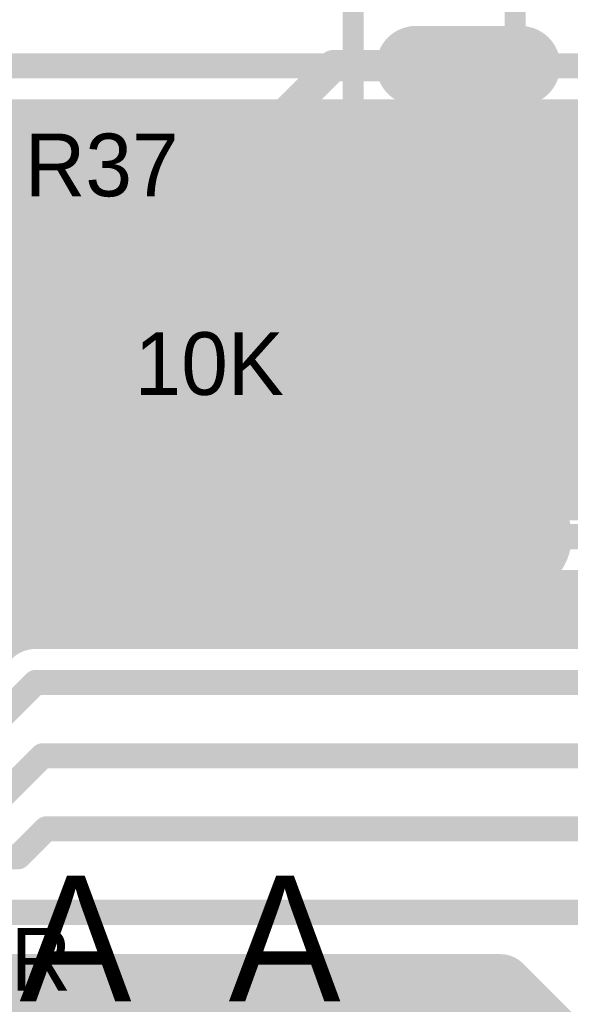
# Model space of a CAD drawing. Extents: x 7.17 to 14.1, y 4 to 11.75.
# Tile 45 of 214: x 8.07 to 8.34, y 7.76 to 8.23. Entities that reach past the tile are written whole.
import ezdxf

# ---------------------------------------------------------------- set-up
doc = ezdxf.new("R2010")
doc.units = 0
doc.layers.get('0').update_dxf_attribs({"linetype": 'CONTINUOUS'})
for name, color, linetype in [('BOTTOMLAYER', 5, 'CONTINUOUS'), ('BOTTOMSOLDER', 6, 'CONTINUOUS'), ('INTERNALPLANE1', 76, 'CONTINUOUS'), ('MECHANICAL1', 6, 'CONTINUOUS'), ('MECHANICAL5', 56, 'CONTINUOUS'), ('TOPLAYER', 1, 'CONTINUOUS'), ('TOPOVERLAY', 2, 'CONTINUOUS'), ('TOPPASTE', 8, 'CONTINUOUS'), ('TOPSOLDER', 216, 'CONTINUOUS')]:
    doc.layers.add(name, color=color, linetype=linetype)

# ---------------------------------------------------------------- blocks, each defined once
blk = doc.blocks.new('SWITCH_4_POS_SPST_70')
at = {"layer": 'MECHANICAL1', "const_width": 0.01}
for points in [[(0.0225, -0.075), (0.0225, 0.05)], [(0.0225, -0.2), (0.0225, 0.05)], [(-0.02, 0.0075), (0.0225, 0.0075)], [(-0.02, 0), (-0.02, 0.0075)], [(-0.02, -0.0075), (-0.02, 0)], [(-0.02, -0.0075), (0.0225, -0.0075)], [(-0.02, -0.0425), (0.0225, -0.0425)], [(-0.02, -0.05), (-0.02, -0.0425)], [(-0.02, -0.0575), (-0.02, -0.05)], [(-0.02, -0.0575), (0.0225, -0.0575)], [(-0.02, -0.0925), (0.0225, -0.0925)], [(-0.02, -0.1), (-0.02, -0.0925)], [(-0.02, -0.1075), (-0.02, -0.1)], [(-0.02, -0.1075), (0.0225, -0.1075)], [(-0.02, -0.1425), (0.0225, -0.1425)], [(-0.02, -0.15), (-0.02, -0.1425)], [(-0.02, -0.1575), (-0.02, -0.15)], [(-0.02, -0.1575), (0.0225, -0.1575)], [(0.0225, -0.2), (0.1975, -0.2)]]:
    blk.add_lwpolyline(points, dxfattribs=at)
at = {"layer": 'MECHANICAL1', "const_width": 0.005}
for points in [[(-0.0225, 0.0075, 1), (-0.0175, 0.0075, 1)], [(-0.0225, 0.0075, 1), (-0.0175, 0.0075, 1)], [(0.02, 0.0075, 1), (0.025, 0.0075, 1)], [(-0.0225, 0, 1), (-0.0175, 0, 1)], [(-0.0225, 0, 1), (-0.0175, 0, 1)], [(-0.0225, -0.0075, 1), (-0.0175, -0.0075, 1)], [(-0.0225, -0.0075, 1), (-0.0175, -0.0075, 1)], [(0.02, -0.0075, 1), (0.025, -0.0075, 1)], [(-0.0225, -0.0425, 1), (-0.0175, -0.0425, 1)], [(-0.0225, -0.0425, 1), (-0.0175, -0.0425, 1)], [(0.02, -0.0425, 1), (0.025, -0.0425, 1)], [(-0.0225, -0.05, 1), (-0.0175, -0.05, 1)], [(-0.0225, -0.05, 1), (-0.0175, -0.05, 1)], [(-0.0225, -0.0575, 1), (-0.0175, -0.0575, 1)], [(-0.0225, -0.0575, 1), (-0.0175, -0.0575, 1)], [(0.02, -0.0575, 1), (0.025, -0.0575, 1)], [(0.02, -0.075, 1), (0.025, -0.075, 1)], [(-0.0225, -0.0925, 1), (-0.0175, -0.0925, 1)], [(-0.0225, -0.0925, 1), (-0.0175, -0.0925, 1)], [(0.02, -0.0925, 1), (0.025, -0.0925, 1)], [(-0.0225, -0.1, 1), (-0.0175, -0.1, 1)], [(-0.0225, -0.1, 1), (-0.0175, -0.1, 1)], [(-0.0225, -0.1075, 1), (-0.0175, -0.1075, 1)], [(-0.0225, -0.1075, 1), (-0.0175, -0.1075, 1)], [(0.02, -0.1075, 1), (0.025, -0.1075, 1)], [(-0.0225, -0.1425, 1), (-0.0175, -0.1425, 1)], [(-0.0225, -0.1425, 1), (-0.0175, -0.1425, 1)], [(0.02, -0.1425, 1), (0.025, -0.1425, 1)], [(-0.0225, -0.15, 1), (-0.0175, -0.15, 1)], [(-0.0225, -0.15, 1), (-0.0175, -0.15, 1)], [(-0.0225, -0.1575, 1), (-0.0175, -0.1575, 1)], [(-0.0225, -0.1575, 1), (-0.0175, -0.1575, 1)], [(0.02, -0.1575, 1), (0.025, -0.1575, 1)], [(0.02, -0.2, 1), (0.025, -0.2, 1)], [(0.02, -0.2, 1), (0.025, -0.2, 1)]]:
    blk.add_lwpolyline(points, format="xyb", close=True, dxfattribs=at)
at = {"layer": 'TOPLAYER', "const_width": 0.03}
for points in [[(0.025, 0), (-0.025, 0)], [(0.025, -0.05), (-0.025, -0.05)], [(0.025, -0.1), (-0.025, -0.1)], [(0.025, -0.15), (-0.025, -0.15)]]:
    blk.add_lwpolyline(points, dxfattribs=at)
at = {"layer": 'TOPLAYER', "const_width": 0.015}
for points in [[(-0.0325, 0, 1), (-0.0175, 0, 1)], [(0.0175, 0, 1), (0.0325, 0, 1)], [(-0.0325, -0.05, 1), (-0.0175, -0.05, 1)], [(0.0175, -0.05, 1), (0.0325, -0.05, 1)], [(-0.0325, -0.1, 1), (-0.0175, -0.1, 1)], [(0.0175, -0.1, 1), (0.0325, -0.1, 1)], [(-0.0325, -0.15, 1), (-0.0175, -0.15, 1)], [(0.0175, -0.15, 1), (0.0325, -0.15, 1)]]:
    blk.add_lwpolyline(points, format="xyb", close=True, dxfattribs=at)
at = {"layer": 'TOPOVERLAY', "const_width": 0.01}
for points in [[(-0.055, -0.2125), (-0.055, 0.0625)], [(-0.055, -0.2125), (0.275, -0.2125)]]:
    blk.add_lwpolyline(points, dxfattribs=at)
at = {"layer": 'TOPOVERLAY', "const_width": 0.005}
blk.add_lwpolyline([(-0.0575, -0.2125, 1), (-0.0525, -0.2125, 1)], format="xyb", close=True, dxfattribs=at)
blk.add_lwpolyline([(-0.0575, -0.2125, 1), (-0.0525, -0.2125, 1)], format="xyb", close=True, dxfattribs=at)
at = {"layer": 'TOPPASTE', "const_width": 0.03}
for points in [[(0.025, 0), (-0.025, 0)], [(0.025, -0.05), (-0.025, -0.05)], [(0.025, -0.1), (-0.025, -0.1)], [(0.025, -0.15), (-0.025, -0.15)]]:
    blk.add_lwpolyline(points, dxfattribs=at)
at = {"layer": 'TOPPASTE', "const_width": 0.015}
for points in [[(-0.0325, 0, 1), (-0.0175, 0, 1)], [(0.0175, 0, 1), (0.0325, 0, 1)], [(-0.0325, -0.05, 1), (-0.0175, -0.05, 1)], [(0.0175, -0.05, 1), (0.0325, -0.05, 1)], [(-0.0325, -0.1, 1), (-0.0175, -0.1, 1)], [(0.0175, -0.1, 1), (0.0325, -0.1, 1)], [(-0.0325, -0.15, 1), (-0.0175, -0.15, 1)], [(0.0175, -0.15, 1), (0.0325, -0.15, 1)]]:
    blk.add_lwpolyline(points, format="xyb", close=True, dxfattribs=at)
at = {"layer": 'TOPSOLDER', "const_width": 0.038}
for points in [[(0.025, 0), (-0.025, 0)], [(0.025, -0.05), (-0.025, -0.05)], [(0.025, -0.1), (-0.025, -0.1)], [(0.025, -0.15), (-0.025, -0.15)]]:
    blk.add_lwpolyline(points, dxfattribs=at)
at = {"layer": 'TOPSOLDER', "const_width": 0.019}
for points in [[(-0.0345, 0, 1), (-0.0155, 0, 1)], [(0.0155, 0, 1), (0.0345, 0, 1)], [(-0.0345, -0.05, 1), (-0.0155, -0.05, 1)], [(0.0155, -0.05, 1), (0.0345, -0.05, 1)], [(-0.0345, -0.1, 1), (-0.0155, -0.1, 1)], [(0.0155, -0.1, 1), (0.0345, -0.1, 1)], [(-0.0345, -0.15, 1), (-0.0155, -0.15, 1)], [(0.0155, -0.15, 1), (0.0345, -0.15, 1)]]:
    blk.add_lwpolyline(points, format="xyb", close=True, dxfattribs=at)
blk = doc.blocks.new('0603_76')
at = {"layer": 'MECHANICAL1', "const_width": 0.01}
for points in [[(-0.000531, 0.015748), (-0.000531, -0.014252)], [(-0.000531, 0.015748), (0.059468, 0.015748)], [(0.059468, 0.015748), (0.059468, -0.014252)], [(-0.000531, -0.014252), (0.059468, -0.014252)]]:
    blk.add_lwpolyline(points, dxfattribs=at)
at = {"layer": 'MECHANICAL1', "const_width": 0.005}
for points in [[(-0.003031, 0.015748, 1), (0.001969, 0.015748, 1)], [(-0.003031, 0.015748, 1), (0.001969, 0.015748, 1)], [(0.056968, 0.015748, 1), (0.061968, 0.015748, 1)], [(0.056968, 0.015748, 1), (0.061968, 0.015748, 1)], [(-0.003031, -0.014252, 1), (0.001969, -0.014252, 1)], [(-0.003031, -0.014252, 1), (0.001969, -0.014252, 1)], [(0.056968, -0.014252, 1), (0.061968, -0.014252, 1)], [(0.056968, -0.014252, 1), (0.061968, -0.014252, 1)]]:
    blk.add_lwpolyline(points, format="xyb", close=True, dxfattribs=at)
at = {"layer": 'TOPLAYER'}
for points in [[(-0.015, -0.015), (0.015, -0.015), (-0.015, 0.015), (0.015, 0.015)], [(0.045, -0.015), (0.075, -0.015), (0.045, 0.015), (0.075, 0.015)]]:
    blk.add_solid(points, dxfattribs=at)
at = {"layer": 'TOPOVERLAY', "const_width": 0.01}
for points in [[(-0.03, 0.03), (-0.03, 0)], [(-0.03, 0.03), (0.09, 0.03)], [(0.09, 0.03), (0.09, -0.03)], [(-0.03, 0), (-0.03, -0.03)], [(-0.03, -0.03), (0.09, -0.03)]]:
    blk.add_lwpolyline(points, dxfattribs=at)
at = {"layer": 'TOPOVERLAY', "const_width": 0.005}
for points in [[(-0.0325, 0.03, 1), (-0.0275, 0.03, 1)], [(-0.0325, 0.03, 1), (-0.0275, 0.03, 1)], [(0.0875, 0.03, 1), (0.0925, 0.03, 1)], [(0.0875, 0.03, 1), (0.0925, 0.03, 1)], [(-0.0325, 0, 1), (-0.0275, 0, 1)], [(-0.0325, 0, 1), (-0.0275, 0, 1)], [(-0.0325, -0.03, 1), (-0.0275, -0.03, 1)], [(-0.0325, -0.03, 1), (-0.0275, -0.03, 1)], [(0.0875, -0.03, 1), (0.0925, -0.03, 1)], [(0.0875, -0.03, 1), (0.0925, -0.03, 1)]]:
    blk.add_lwpolyline(points, format="xyb", close=True, dxfattribs=at)
at = {"layer": 'TOPPASTE'}
for points in [[(-0.015, -0.015), (0.015, -0.015), (-0.015, 0.015), (0.015, 0.015)], [(0.045, -0.015), (0.075, -0.015), (0.045, 0.015), (0.075, 0.015)]]:
    blk.add_solid(points, dxfattribs=at)
at = {"layer": 'TOPSOLDER'}
for points in [[(-0.019, -0.019), (0.019, -0.019), (-0.019, 0.019), (0.019, 0.019)], [(0.041, -0.019), (0.079, -0.019), (0.041, 0.019), (0.079, 0.019)]]:
    blk.add_solid(points, dxfattribs=at)

msp = doc.modelspace()

# ---------------------------------------------------------------- linework, layer by layer
at = {"layer": 'BOTTOMLAYER'}
for points, const_width in [([(8.203696, 7.935), (8.4936, 8.224904)], 0.008), ([(8.210767, 7.935), (8.500671, 8.224904)], 0.008), ([(8.295622, 8.012784), (8.507742, 8.224904)], 0.008), ([(8.305856, 8.015947), (8.514813, 8.224904)], 0.008), ([(8.313032, 8.016052), (8.521884, 8.224904)], 0.008), ([(8.318936, 8.014885), (8.528955, 8.224904)], 0.008), ([(8.324, 8.012878), (8.536026, 8.224904)], 0.008), ([(8.3284, 8.010206), (8.543097, 8.224904)], 0.008), ([(8.332212, 8.006948), (8.550168, 8.224904)], 0.008), ([(8.337044, 8.004708), (8.55724, 8.224904)], 0.008), ([(7.877405, 8.209904), (8.432405, 8.209904)], 0.012), ([(7.788452, 7.901596), (8.07676, 8.189904)], 0.008), ([(7.795523, 7.901596), (8.083831, 8.189904)], 0.008), ([(7.802594, 7.901596), (8.090903, 8.189904)], 0.008), ([(7.809666, 7.901596), (8.097974, 8.189904)], 0.008), ([(7.816737, 7.901596), (8.105045, 8.189904)], 0.008), ([(7.823808, 7.901596), (8.112116, 8.189904)], 0.008), ([(7.830879, 7.901596), (8.119187, 8.189904)], 0.008), ([(7.83795, 7.901596), (8.126258, 8.189904)], 0.008), ([(7.845021, 7.901596), (8.133329, 8.189904)], 0.008), ([(7.852092, 7.901596), (8.1404, 8.189904)], 0.008), ([(7.859163, 7.901596), (8.147471, 8.189904)], 0.008), ([(7.866234, 7.901596), (8.154542, 8.189904)], 0.008), ([(7.873305, 7.901596), (8.161613, 8.189904)], 0.008), ([(7.880377, 7.901596), (8.168685, 8.189904)], 0.008), ([(7.884169, 8.188384), (8.137552, 7.935)], 0.008), ([(7.885689, 8.189904), (8.408069, 8.189904)], 0.008), ([(7.887448, 7.901596), (8.175756, 8.189904)], 0.008), ([(7.889719, 8.189904), (8.144623, 7.935)], 0.008), ([(7.894519, 7.901596), (8.182827, 8.189904)], 0.008), ([(7.89679, 8.189904), (8.151694, 7.935)], 0.008), ([(7.90159, 7.901596), (8.189898, 8.189904)], 0.008), ([(7.903861, 8.189904), (8.158765, 7.935)], 0.008), ([(7.908661, 7.901596), (8.196969, 8.189904)], 0.008), ([(7.910933, 8.189904), (8.165837, 7.935)], 0.008), ([(7.915732, 7.901596), (8.20404, 8.189904)], 0.008), ([(7.918004, 8.189904), (8.172908, 7.935)], 0.008), ([(7.922803, 7.901596), (8.211111, 8.189904)], 0.008), ([(7.925075, 8.189904), (8.179979, 7.935)], 0.008), ([(7.929874, 7.901596), (8.218182, 8.189904)], 0.008), ([(7.932146, 8.189904), (8.18705, 7.935)], 0.008), ([(7.936945, 7.901596), (8.225253, 8.189904)], 0.008), ([(7.939217, 8.189904), (8.194121, 7.935)], 0.008), ([(7.944017, 7.901596), (8.232325, 8.189904)], 0.008), ([(7.946288, 8.189904), (8.201192, 7.935)], 0.008), ([(7.951088, 7.901596), (8.239396, 8.189904)], 0.008), ([(7.953359, 8.189904), (8.208263, 7.935)], 0.008), ([(7.958159, 7.901596), (8.246467, 8.189904)], 0.008), ([(7.96043, 8.189904), (8.215334, 7.935)], 0.008), ([(7.96523, 7.901596), (8.253538, 8.189904)], 0.008), ([(7.967501, 8.189904), (8.222405, 7.935)], 0.008), ([(7.972301, 7.901596), (8.260609, 8.189904)], 0.008), ([(7.974572, 8.189904), (8.229477, 7.935)], 0.008), ([(7.979372, 7.901596), (8.26768, 8.189904)], 0.008), ([(7.981644, 8.189904), (8.236548, 7.935)], 0.008), ([(7.986443, 7.901596), (8.274751, 8.189904)], 0.008), ([(7.988715, 8.189904), (8.243619, 7.935)], 0.008), ([(7.993514, 7.901596), (8.281822, 8.189904)], 0.008), ([(7.995786, 8.189904), (8.25069, 7.935)], 0.008), ([(8.000585, 7.901596), (8.288893, 8.189904)], 0.008), ([(8.002857, 8.189904), (8.257761, 7.935)], 0.008), ([(8.007656, 7.901596), (8.295964, 8.189904)], 0.008), ([(8.009928, 8.189904), (8.264832, 7.935)], 0.008), ([(8.014727, 7.901596), (8.303036, 8.189904)], 0.008), ([(8.016999, 8.189904), (8.271903, 7.935)], 0.008), ([(8.021799, 7.901596), (8.310107, 8.189904)], 0.008), ([(8.02407, 8.189904), (8.278974, 7.935)], 0.008), ([(8.02887, 7.901596), (8.317178, 8.189904)], 0.008), ([(8.031141, 8.189904), (8.286045, 7.935)], 0.008), ([(8.035941, 7.901596), (8.324249, 8.189904)], 0.008), ([(8.038212, 8.189904), (8.293116, 7.935)], 0.008), ([(8.045284, 8.189904), (8.300187, 7.935)], 0.008), ([(8.052355, 8.189904), (8.307259, 7.935)], 0.008), ([(8.059426, 8.189904), (8.31433, 7.935)], 0.008), ([(8.066497, 8.189904), (8.279348, 7.977052)], 0.008), ([(8.073568, 8.189904), (8.278406, 7.985066)], 0.008), ([(8.074853, 7.933437), (8.33132, 8.189904)], 0.008), ([(8.080639, 8.189904), (8.279127, 7.991416)], 0.008), ([(8.083487, 7.935), (8.338391, 8.189904)], 0.008), ([(8.08771, 8.189904), (8.280816, 7.996798)], 0.008), ([(8.090558, 7.935), (8.345462, 8.189904)], 0.008), ([(8.094781, 8.189904), (8.283227, 8.001458)], 0.008), ([(8.097629, 7.935), (8.352533, 8.189904)], 0.008), ([(8.101852, 8.189904), (8.286248, 8.005508)], 0.008), ([(8.1047, 7.935), (8.359604, 8.189904)], 0.008), ([(8.108923, 8.189904), (8.289838, 8.00899)], 0.008), ([(8.111771, 7.935), (8.366675, 8.189904)], 0.008), ([(8.115994, 8.189904), (8.294, 8.011898)], 0.008), ([(8.118842, 7.935), (8.373746, 8.189904)], 0.008), ([(8.123066, 8.189904), (8.298788, 8.014181)], 0.008), ([(8.125914, 7.935), (8.380818, 8.189904)], 0.008), ([(8.130137, 8.189904), (8.30433, 8.015711)], 0.008), ([(8.132985, 7.935), (8.387889, 8.189904)], 0.008), ([(8.137208, 8.189904), (8.31092, 8.016192)], 0.008), ([(8.140056, 7.935), (8.39496, 8.189904)], 0.008), ([(8.144279, 8.189904), (8.319459, 8.014724)], 0.008), ([(8.147127, 7.935), (8.402031, 8.189904)], 0.008), ([(8.15135, 8.189904), (8.336546, 8.004708)], 0.008), ([(8.154198, 7.935), (8.408541, 8.189343)], 0.008), ([(8.158421, 8.189904), (8.343617, 8.004708)], 0.008), ([(8.165492, 8.189904), (8.350688, 8.004708)], 0.008), ([(8.172563, 8.189904), (8.357759, 8.004708)], 0.008), ([(8.179634, 8.189904), (8.36483, 8.004708)], 0.008), ([(8.186706, 8.189904), (8.371901, 8.004708)], 0.008), ([(8.193777, 8.189904), (8.378973, 8.004708)], 0.008), ([(8.200848, 8.189904), (8.386044, 8.004708)], 0.008), ([(8.207919, 8.189904), (8.393115, 8.004708)], 0.008), ([(8.21499, 8.189904), (8.400186, 8.004708)], 0.008), ([(8.222061, 8.189904), (8.407257, 8.004708)], 0.008), ([(8.229132, 8.189904), (8.414328, 8.004708)], 0.008), ([(8.236203, 8.189904), (8.421399, 8.004708)], 0.008), ([(8.243274, 8.189904), (8.42847, 8.004708)], 0.008), ([(8.250345, 8.189904), (8.435541, 8.004708)], 0.008), ([(8.257416, 8.189904), (8.442612, 8.004708)], 0.008), ([(8.264488, 8.189904), (8.449684, 8.004708)], 0.008), ([(8.271559, 8.189904), (8.456755, 8.004708)], 0.008), ([(8.27863, 8.189904), (8.463826, 8.004708)], 0.008), ([(8.285701, 8.189904), (8.470897, 8.004708)], 0.008), ([(8.292772, 8.189904), (8.477676, 8.005)], 0.008), ([(8.299843, 8.189904), (8.48119, 8.008557)], 0.008), ([(8.306914, 8.189904), (8.485274, 8.011544)], 0.008), ([(8.313985, 8.189904), (8.489973, 8.013916)], 0.008), ([(8.321056, 8.189904), (8.495403, 8.015558)], 0.008), ([(8.328128, 8.189904), (8.501824, 8.016208)], 0.008), ([(8.335199, 8.189904), (8.509985, 8.015118)], 0.008), ([(7.880633, 8.184848), (8.130481, 7.935)], 0.008), ([(8.161269, 7.935), (8.412095, 8.185826)], 0.008), ([(8.16834, 7.935), (8.41622, 8.18288)], 0.008), ([(7.873562, 8.177777), (8.116339, 7.935)], 0.008), ([(7.877098, 8.181312), (8.12341, 7.935)], 0.008), ([(8.175411, 7.935), (8.420966, 8.180554)], 0.008), ([(8.182482, 7.935), (8.426454, 8.178971)], 0.008), ([(8.189554, 7.935), (8.432962, 8.178409)], 0.008), ([(8.196625, 7.935), (8.441315, 8.17969)], 0.008), ([(7.869944, 8.174323), (8.109268, 7.935)], 0.008), ([(7.839008, 8.169904), (8.075295, 7.933617)], 0.008), ([(7.846079, 8.169904), (8.081044, 7.934939)], 0.008), ([(7.85315, 8.169904), (8.088055, 7.935)], 0.008), ([(7.860046, 8.170079), (8.095126, 7.935)], 0.008), ([(7.865556, 8.171641), (8.102197, 7.935)], 0.008), ([(8.33424, 8.004708), (8.477433, 8.004708)], 0.008), ([(8.217838, 7.935), (8.281828, 7.99899)], 0.008), ([(8.224909, 7.935), (8.278665, 7.988756)], 0.008), ([(8.309904, 7.984708), (8.501769, 7.984708)], 0.012), ([(8.23198, 7.935), (8.27856, 7.98158)], 0.008), ([(8.239051, 7.935), (8.279727, 7.975676)], 0.008), ([(8.246122, 7.935), (8.281734, 7.970612)], 0.008), ([(8.253193, 7.935), (8.284406, 7.966212)], 0.008), ([(8.260264, 7.935), (8.287664, 7.9624)], 0.008), ([(8.309762, 7.935), (8.33947, 7.964708)], 0.008), ([(8.316833, 7.935), (8.346541, 7.964708)], 0.008), ([(8.323904, 7.935), (8.353612, 7.964708)], 0.008), ([(8.330704, 7.961052), (8.356756, 7.935)], 0.008), ([(8.330975, 7.935), (8.360684, 7.964708)], 0.008), ([(8.334186, 7.964642), (8.363827, 7.935)], 0.008), ([(8.33424, 7.964708), (8.477433, 7.964708)], 0.008), ([(8.338047, 7.935), (8.367755, 7.964708)], 0.008), ([(8.34119, 7.964708), (8.370898, 7.935)], 0.008), ([(8.267336, 7.935), (8.291488, 7.959152)], 0.008), ([(8.274407, 7.935), (8.295899, 7.956493)], 0.008), ([(8.302691, 7.935), (8.324468, 7.956777)], 0.008), ([(8.321994, 7.95562), (8.342614, 7.935)], 0.008), ([(8.326654, 7.958031), (8.349685, 7.935)], 0.008), ([(8.281478, 7.935), (8.300977, 7.954499)], 0.008), ([(8.288549, 7.935), (8.3069, 7.953352)], 0.008), ([(8.29562, 7.935), (8.31411, 7.95349)], 0.008), ([(8.302248, 7.954153), (8.321401, 7.935)], 0.008), ([(8.310262, 7.95321), (8.328472, 7.935)], 0.008), ([(8.316612, 7.953931), (8.335543, 7.935)], 0.008), ([(8.082604, 7.935), (9.080568, 7.935)], 0.008), ([(8.0492, 7.881596), (8.082604, 7.915)], 0.012), ([(8.082604, 7.915), (9.104904, 7.915)], 0.012), ([(8.062604, 7.856596), (8.085912, 7.879904)], 0.012), ([(8.085912, 7.879904), (9.152405, 7.879904)], 0.012), ([(8.074296, 7.831596), (8.087604, 7.844904)], 0.012), ([(8.087604, 7.844904), (8.412405, 7.844904)], 0.012), ([(7.697604, 7.831596), (8.074296, 7.831596)], 0.012), ([(7.504904, 7.805), (8.344904, 7.805)], 0.012), ([(7.864904, 7.77), (8.304904, 7.77)], 0.03), ([(8.304904, 7.77), (8.369904, 7.705)], 0.03)]:
    msp.add_lwpolyline(points, dxfattribs=dict(at, const_width=const_width))
for points, const_width in [([(8.071568, 8.189904, 1), (8.075568, 8.189904, 1)], 0.004), ([(8.07476, 8.189904, 1), (8.07876, 8.189904, 1)], 0.004), ([(8.078639, 8.189904, 1), (8.082639, 8.189904, 1)], 0.004), ([(8.081831, 8.189904, 1), (8.085831, 8.189904, 1)], 0.004), ([(8.08571, 8.189904, 1), (8.08971, 8.189904, 1)], 0.004), ([(8.088902, 8.189904, 1), (8.092902, 8.189904, 1)], 0.004), ([(8.092781, 8.189904, 1), (8.096781, 8.189904, 1)], 0.004), ([(8.095974, 8.189904, 1), (8.099974, 8.189904, 1)], 0.004), ([(8.099852, 8.189904, 1), (8.103852, 8.189904, 1)], 0.004), ([(8.103045, 8.189904, 1), (8.107045, 8.189904, 1)], 0.004), ([(8.106923, 8.189904, 1), (8.110923, 8.189904, 1)], 0.004), ([(8.110116, 8.189904, 1), (8.114116, 8.189904, 1)], 0.004), ([(8.113995, 8.189904, 1), (8.117995, 8.189904, 1)], 0.004), ([(8.117187, 8.189904, 1), (8.121187, 8.189904, 1)], 0.004), ([(8.121066, 8.189904, 1), (8.125066, 8.189904, 1)], 0.004), ([(8.124258, 8.189904, 1), (8.128258, 8.189904, 1)], 0.004), ([(8.128137, 8.189904, 1), (8.132137, 8.189904, 1)], 0.004), ([(8.131329, 8.189904, 1), (8.135329, 8.189904, 1)], 0.004), ([(8.135208, 8.189904, 1), (8.139208, 8.189904, 1)], 0.004), ([(8.1384, 8.189904, 1), (8.1424, 8.189904, 1)], 0.004), ([(8.142279, 8.189904, 1), (8.146279, 8.189904, 1)], 0.004), ([(8.145471, 8.189904, 1), (8.149471, 8.189904, 1)], 0.004), ([(8.14935, 8.189904, 1), (8.15335, 8.189904, 1)], 0.004), ([(8.152542, 8.189904, 1), (8.156542, 8.189904, 1)], 0.004), ([(8.156421, 8.189904, 1), (8.160421, 8.189904, 1)], 0.004), ([(8.159614, 8.189904, 1), (8.163614, 8.189904, 1)], 0.004), ([(8.163492, 8.189904, 1), (8.167492, 8.189904, 1)], 0.004), ([(8.166685, 8.189904, 1), (8.170685, 8.189904, 1)], 0.004), ([(8.170563, 8.189904, 1), (8.174563, 8.189904, 1)], 0.004), ([(8.173756, 8.189904, 1), (8.177756, 8.189904, 1)], 0.004), ([(8.177634, 8.189904, 1), (8.181634, 8.189904, 1)], 0.004), ([(8.180827, 8.189904, 1), (8.184827, 8.189904, 1)], 0.004), ([(8.184705, 8.189904, 1), (8.188705, 8.189904, 1)], 0.004), ([(8.187898, 8.189904, 1), (8.191898, 8.189904, 1)], 0.004), ([(8.191777, 8.189904, 1), (8.195777, 8.189904, 1)], 0.004), ([(8.194969, 8.189904, 1), (8.198969, 8.189904, 1)], 0.004), ([(8.198848, 8.189904, 1), (8.202848, 8.189904, 1)], 0.004), ([(8.20204, 8.189904, 1), (8.20604, 8.189904, 1)], 0.004), ([(8.205919, 8.189904, 1), (8.209919, 8.189904, 1)], 0.004), ([(8.209111, 8.189904, 1), (8.213111, 8.189904, 1)], 0.004), ([(8.21299, 8.189904, 1), (8.21699, 8.189904, 1)], 0.004), ([(8.216182, 8.189904, 1), (8.220182, 8.189904, 1)], 0.004), ([(8.220061, 8.189904, 1), (8.224061, 8.189904, 1)], 0.004), ([(8.223253, 8.189904, 1), (8.227253, 8.189904, 1)], 0.004), ([(8.227132, 8.189904, 1), (8.231132, 8.189904, 1)], 0.004), ([(8.230325, 8.189904, 1), (8.234324, 8.189904, 1)], 0.004), ([(8.234203, 8.189904, 1), (8.238203, 8.189904, 1)], 0.004), ([(8.237396, 8.189904, 1), (8.241396, 8.189904, 1)], 0.004), ([(8.241274, 8.189904, 1), (8.245274, 8.189904, 1)], 0.004), ([(8.244467, 8.189904, 1), (8.248467, 8.189904, 1)], 0.004), ([(8.248345, 8.189904, 1), (8.252345, 8.189904, 1)], 0.004), ([(8.251538, 8.189904, 1), (8.255538, 8.189904, 1)], 0.004), ([(8.255417, 8.189904, 1), (8.259417, 8.189904, 1)], 0.004), ([(8.258609, 8.189904, 1), (8.262609, 8.189904, 1)], 0.004), ([(8.262488, 8.189904, 1), (8.266488, 8.189904, 1)], 0.004), ([(8.26568, 8.189904, 1), (8.26968, 8.189904, 1)], 0.004), ([(8.269559, 8.189904, 1), (8.273559, 8.189904, 1)], 0.004), ([(8.272751, 8.189904, 1), (8.276751, 8.189904, 1)], 0.004), ([(8.27663, 8.189904, 1), (8.28063, 8.189904, 1)], 0.004), ([(8.279822, 8.189904, 1), (8.283822, 8.189904, 1)], 0.004), ([(8.283701, 8.189904, 1), (8.287701, 8.189904, 1)], 0.004), ([(8.286893, 8.189904, 1), (8.290893, 8.189904, 1)], 0.004), ([(8.290772, 8.189904, 1), (8.294772, 8.189904, 1)], 0.004), ([(8.293964, 8.189904, 1), (8.297964, 8.189904, 1)], 0.004), ([(8.297843, 8.189904, 1), (8.301843, 8.189904, 1)], 0.004), ([(8.301035, 8.189904, 1), (8.305036, 8.189904, 1)], 0.004), ([(8.304914, 8.189904, 1), (8.308914, 8.189904, 1)], 0.004), ([(8.308107, 8.189904, 1), (8.312107, 8.189904, 1)], 0.004), ([(8.311985, 8.189904, 1), (8.315985, 8.189904, 1)], 0.004), ([(8.315178, 8.189904, 1), (8.319178, 8.189904, 1)], 0.004), ([(8.319056, 8.189904, 1), (8.323056, 8.189904, 1)], 0.004), ([(8.322249, 8.189904, 1), (8.326249, 8.189904, 1)], 0.004), ([(8.326128, 8.189904, 1), (8.330127, 8.189904, 1)], 0.004), ([(8.32932, 8.189904, 1), (8.33332, 8.189904, 1)], 0.004), ([(8.333199, 8.189904, 1), (8.337199, 8.189904, 1)], 0.004), ([(8.336391, 8.189904, 1), (8.340391, 8.189904, 1)], 0.004), ([(8.293622, 8.012784, 1), (8.297622, 8.012784, 1)], 0.004), ([(8.296788, 8.014181, 1), (8.300788, 8.014181, 1)], 0.004), ([(8.30233, 8.015711, 1), (8.30633, 8.015711, 1)], 0.004), ([(8.303856, 8.015947, 1), (8.307856, 8.015947, 1)], 0.004), ([(8.30892, 8.016192, 1), (8.31292, 8.016192, 1)], 0.004), ([(8.311032, 8.016052, 1), (8.315032, 8.016052, 1)], 0.004), ([(8.316936, 8.014885, 1), (8.320936, 8.014885, 1)], 0.004), ([(8.317459, 8.014724, 1), (8.321459, 8.014724, 1)], 0.004), ([(8.322, 8.012878, 1), (8.326, 8.012878, 1)], 0.004), ([(8.287838, 8.00899, 1), (8.291838, 8.00899, 1)], 0.004), ([(8.292, 8.011898, 1), (8.296, 8.011898, 1)], 0.004), ([(8.3264, 8.010206, 1), (8.3304, 8.010206, 1)], 0.004), ([(8.284248, 8.005508, 1), (8.288248, 8.005508, 1)], 0.004), ([(8.330212, 8.006948, 1), (8.334212, 8.006948, 1)], 0.004), ([(8.33224, 8.004708, 1), (8.33624, 8.004708, 1)], 0.004), ([(8.33224, 8.004708, 1), (8.33624, 8.004708, 1)], 0.004), ([(8.334546, 8.004708, 1), (8.338546, 8.004708, 1)], 0.004), ([(8.335044, 8.004708, 1), (8.339044, 8.004708, 1)], 0.004), ([(8.279828, 7.99899, 1), (8.283828, 7.99899, 1)], 0.004), ([(8.281227, 8.001458, 1), (8.285227, 8.001458, 1)], 0.004), ([(8.278816, 7.996798, 1), (8.282816, 7.996798, 1)], 0.004), ([(8.276665, 7.988756, 1), (8.280665, 7.988756, 1)], 0.004), ([(8.277127, 7.991416, 1), (8.281127, 7.991416, 1)], 0.004), ([(8.276406, 7.985066, 1), (8.280406, 7.985066, 1)], 0.004), ([(8.306904, 7.984708, 1), (8.312904, 7.984708, 1)], 0.006), ([(8.27656, 7.98158, 1), (8.28056, 7.98158, 1)], 0.004), ([(8.277349, 7.977052, 1), (8.281349, 7.977052, 1)], 0.004), ([(8.277727, 7.975676, 1), (8.281727, 7.975676, 1)], 0.004), ([(8.279734, 7.970612, 1), (8.283734, 7.970612, 1)], 0.004), ([(8.282406, 7.966212, 1), (8.286406, 7.966212, 1)], 0.004), ([(8.285664, 7.9624, 1), (8.289664, 7.9624, 1)], 0.004), ([(8.328704, 7.961052, 1), (8.332704, 7.961052, 1)], 0.004), ([(8.332186, 7.964642, 1), (8.336186, 7.964642, 1)], 0.004), ([(8.33224, 7.964708, 1), (8.33624, 7.964708, 1)], 0.004), ([(8.33224, 7.964708, 1), (8.33624, 7.964708, 1)], 0.004), ([(8.33747, 7.964708, 1), (8.34147, 7.964708, 1)], 0.004), ([(8.339191, 7.964708, 1), (8.343191, 7.964708, 1)], 0.004), ([(8.289488, 7.959152, 1), (8.293488, 7.959152, 1)], 0.004), ([(8.293899, 7.956493, 1), (8.297899, 7.956493, 1)], 0.004), ([(8.319994, 7.95562, 1), (8.323994, 7.95562, 1)], 0.004), ([(8.322468, 7.956777, 1), (8.326468, 7.956777, 1)], 0.004), ([(8.324654, 7.958031, 1), (8.328654, 7.958031, 1)], 0.004), ([(8.298977, 7.954499, 1), (8.302977, 7.954499, 1)], 0.004), ([(8.300248, 7.954153, 1), (8.304248, 7.954153, 1)], 0.004), ([(8.3049, 7.953352, 1), (8.3089, 7.953352, 1)], 0.004), ([(8.308262, 7.95321, 1), (8.312262, 7.95321, 1)], 0.004), ([(8.31211, 7.95349, 1), (8.31611, 7.95349, 1)], 0.004), ([(8.314612, 7.953931, 1), (8.318612, 7.953931, 1)], 0.004), ([(8.072853, 7.933437, 1), (8.076853, 7.933437, 1)], 0.004), ([(8.073296, 7.933617, 1), (8.077295, 7.933617, 1)], 0.004), ([(8.079044, 7.934939, 1), (8.083044, 7.934939, 1)], 0.004), ([(8.080604, 7.935, 1), (8.084604, 7.935, 1)], 0.004), ([(8.080604, 7.935, 1), (8.084604, 7.935, 1)], 0.004), ([(8.080604, 7.935, 1), (8.084604, 7.935, 1)], 0.004), ([(8.081487, 7.935, 1), (8.085487, 7.935, 1)], 0.004), ([(8.086054, 7.935, 1), (8.090055, 7.935, 1)], 0.004), ([(8.088558, 7.935, 1), (8.092558, 7.935, 1)], 0.004), ([(8.093126, 7.935, 1), (8.097126, 7.935, 1)], 0.004), ([(8.095629, 7.935, 1), (8.099629, 7.935, 1)], 0.004), ([(8.100197, 7.935, 1), (8.104197, 7.935, 1)], 0.004), ([(8.1027, 7.935, 1), (8.1067, 7.935, 1)], 0.004), ([(8.107268, 7.935, 1), (8.111268, 7.935, 1)], 0.004), ([(8.109771, 7.935, 1), (8.113771, 7.935, 1)], 0.004), ([(8.114339, 7.935, 1), (8.118339, 7.935, 1)], 0.004), ([(8.116843, 7.935, 1), (8.120843, 7.935, 1)], 0.004), ([(8.12141, 7.935, 1), (8.12541, 7.935, 1)], 0.004), ([(8.123914, 7.935, 1), (8.127914, 7.935, 1)], 0.004), ([(8.128481, 7.935, 1), (8.132481, 7.935, 1)], 0.004), ([(8.130985, 7.935, 1), (8.134985, 7.935, 1)], 0.004), ([(8.135552, 7.935, 1), (8.139552, 7.935, 1)], 0.004), ([(8.138056, 7.935, 1), (8.142056, 7.935, 1)], 0.004), ([(8.142623, 7.935, 1), (8.146623, 7.935, 1)], 0.004), ([(8.145127, 7.935, 1), (8.149127, 7.935, 1)], 0.004), ([(8.149694, 7.935, 1), (8.153694, 7.935, 1)], 0.004), ([(8.152198, 7.935, 1), (8.156198, 7.935, 1)], 0.004), ([(8.156766, 7.935, 1), (8.160766, 7.935, 1)], 0.004), ([(8.159269, 7.935, 1), (8.163269, 7.935, 1)], 0.004), ([(8.163837, 7.935, 1), (8.167837, 7.935, 1)], 0.004), ([(8.16634, 7.935, 1), (8.17034, 7.935, 1)], 0.004), ([(8.170908, 7.935, 1), (8.174908, 7.935, 1)], 0.004), ([(8.173411, 7.935, 1), (8.177411, 7.935, 1)], 0.004), ([(8.177979, 7.935, 1), (8.181979, 7.935, 1)], 0.004), ([(8.180482, 7.935, 1), (8.184482, 7.935, 1)], 0.004), ([(8.18505, 7.935, 1), (8.18905, 7.935, 1)], 0.004), ([(8.187553, 7.935, 1), (8.191553, 7.935, 1)], 0.004), ([(8.192121, 7.935, 1), (8.196121, 7.935, 1)], 0.004), ([(8.194625, 7.935, 1), (8.198625, 7.935, 1)], 0.004), ([(8.199192, 7.935, 1), (8.203192, 7.935, 1)], 0.004), ([(8.201696, 7.935, 1), (8.205696, 7.935, 1)], 0.004), ([(8.206263, 7.935, 1), (8.210263, 7.935, 1)], 0.004), ([(8.208767, 7.935, 1), (8.212767, 7.935, 1)], 0.004), ([(8.213334, 7.935, 1), (8.217334, 7.935, 1)], 0.004), ([(8.215838, 7.935, 1), (8.219838, 7.935, 1)], 0.004), ([(8.220405, 7.935, 1), (8.224405, 7.935, 1)], 0.004), ([(8.222909, 7.935, 1), (8.226909, 7.935, 1)], 0.004), ([(8.227476, 7.935, 1), (8.231476, 7.935, 1)], 0.004), ([(8.22998, 7.935, 1), (8.23398, 7.935, 1)], 0.004), ([(8.234548, 7.935, 1), (8.238548, 7.935, 1)], 0.004), ([(8.237051, 7.935, 1), (8.241051, 7.935, 1)], 0.004), ([(8.241619, 7.935, 1), (8.245619, 7.935, 1)], 0.004), ([(8.244122, 7.935, 1), (8.248122, 7.935, 1)], 0.004), ([(8.24869, 7.935, 1), (8.25269, 7.935, 1)], 0.004), ([(8.251193, 7.935, 1), (8.255193, 7.935, 1)], 0.004), ([(8.255761, 7.935, 1), (8.259761, 7.935, 1)], 0.004), ([(8.258264, 7.935, 1), (8.262265, 7.935, 1)], 0.004), ([(8.262832, 7.935, 1), (8.266832, 7.935, 1)], 0.004), ([(8.265336, 7.935, 1), (8.269336, 7.935, 1)], 0.004), ([(8.269903, 7.935, 1), (8.273903, 7.935, 1)], 0.004), ([(8.272407, 7.935, 1), (8.276407, 7.935, 1)], 0.004), ([(8.276974, 7.935, 1), (8.280974, 7.935, 1)], 0.004), ([(8.279478, 7.935, 1), (8.283478, 7.935, 1)], 0.004), ([(8.284045, 7.935, 1), (8.288045, 7.935, 1)], 0.004), ([(8.286549, 7.935, 1), (8.290549, 7.935, 1)], 0.004), ([(8.291116, 7.935, 1), (8.295116, 7.935, 1)], 0.004), ([(8.29362, 7.935, 1), (8.29762, 7.935, 1)], 0.004), ([(8.298187, 7.935, 1), (8.302188, 7.935, 1)], 0.004), ([(8.300691, 7.935, 1), (8.304691, 7.935, 1)], 0.004), ([(8.305259, 7.935, 1), (8.309259, 7.935, 1)], 0.004), ([(8.307762, 7.935, 1), (8.311762, 7.935, 1)], 0.004), ([(8.31233, 7.935, 1), (8.31633, 7.935, 1)], 0.004), ([(8.314833, 7.935, 1), (8.318833, 7.935, 1)], 0.004), ([(8.319401, 7.935, 1), (8.323401, 7.935, 1)], 0.004), ([(8.321904, 7.935, 1), (8.325904, 7.935, 1)], 0.004), ([(8.326472, 7.935, 1), (8.330472, 7.935, 1)], 0.004), ([(8.328976, 7.935, 1), (8.332975, 7.935, 1)], 0.004), ([(8.333543, 7.935, 1), (8.337543, 7.935, 1)], 0.004), ([(8.336047, 7.935, 1), (8.340047, 7.935, 1)], 0.004), ([(8.079604, 7.915, 1), (8.085604, 7.915, 1)], 0.006), ([(8.079604, 7.915, 1), (8.085604, 7.915, 1)], 0.006), ([(8.082912, 7.879904, 1), (8.088912, 7.879904, 1)], 0.006), ([(8.082912, 7.879904, 1), (8.088912, 7.879904, 1)], 0.006), ([(8.084604, 7.844904, 1), (8.090604, 7.844904, 1)], 0.006), ([(8.084604, 7.844904, 1), (8.090604, 7.844904, 1)], 0.006), ([(8.071296, 7.831596, 1), (8.077296, 7.831596, 1)], 0.006), ([(8.071296, 7.831596, 1), (8.077296, 7.831596, 1)], 0.006), ([(8.297404, 7.77, 1), (8.312404, 7.77, 1)], 0.015), ([(8.297404, 7.77, 1), (8.312404, 7.77, 1)], 0.015)]:
    msp.add_lwpolyline(points, format="xyb", close=True, dxfattribs=dict(at, const_width=const_width))
at = {"layer": 'BOTTOMLAYER', "const_width": 0.008}
for points in [[(8.33424, 7.964708, -2.791809), (8.33424, 8.004708)], [(8.06843, 7.92911, -0.199496), (8.082604, 7.935)], [(8.068462, 7.929142, -0.198912), (8.082604, 7.935)]]:
    msp.add_lwpolyline(points, format="xyb", dxfattribs=at)
at = {"layer": 'BOTTOMSOLDER', "const_width": 0.0215}
for points in [[(8.189154, 8.16, 1), (8.210654, 8.16, 1)], [(8.189154, 8.11, 1), (8.210654, 8.11, 1)], [(8.299154, 7.984708, 1), (8.320654, 7.984708, 1)]]:
    msp.add_lwpolyline(points, format="xyb", close=True, dxfattribs=at)
at = {"layer": 'INTERNALPLANE1', "const_width": 0.029}
for points in [[(8.185404, 8.16, 1), (8.214404, 8.16, 1)], [(8.185404, 8.11, 1), (8.214404, 8.11, 1)], [(8.295404, 7.984708, 1), (8.324404, 7.984708, 1)]]:
    msp.add_lwpolyline(points, format="xyb", close=True, dxfattribs=at)
at = {"layer": 'TOPLAYER'}
for points, const_width in [([(8.199904, 8.185), (8.224904, 8.21)], 0.015), ([(8.224904, 8.21), (8.289447, 8.21)], 0.015), ([(8.199904, 8.085), (8.199904, 8.185)], 0.015), ([(8.199904, 8.16), (8.289447, 8.16)], 0.015), ([(8.144904, 8.1), (8.154904, 8.11)], 0.015), ([(8.154904, 8.11), (8.289447, 8.11)], 0.015), ([(8.094904, 8.1), (8.144904, 8.1)], 0.015), ([(8.199904, 8.085), (8.224904, 8.06)], 0.015), ([(8.224904, 8.06), (8.289447, 8.06)], 0.015), ([(8.034904, 8.04), (8.094904, 8.04)], 0.015), ([(7.850716, 7.996596), (8.180716, 7.996596)], 0.012), ([(8.180716, 7.996596), (8.192604, 7.984708)], 0.012), ([(8.192604, 7.984708), (8.309904, 7.984708)], 0.012), ([(8.309904, 7.984708), (8.309904, 7.985)], 0.012)]:
    msp.add_lwpolyline(points, dxfattribs=dict(at, const_width=const_width))
for points, const_width in [([(8.221154, 8.21, 1), (8.228654, 8.21, 1)], 0.0075), ([(8.221154, 8.21, 1), (8.228654, 8.21, 1)], 0.0075), ([(8.285697, 8.21, 1), (8.293197, 8.21, 1)], 0.0075), ([(8.196154, 8.185, 1), (8.203654, 8.185, 1)], 0.0075), ([(8.196154, 8.185, 1), (8.203654, 8.185, 1)], 0.0075), ([(8.196154, 8.16, 1), (8.203654, 8.16, 1)], 0.0075), ([(8.285697, 8.16, 1), (8.293197, 8.16, 1)], 0.0075), ([(8.151154, 8.11, 1), (8.158654, 8.11, 1)], 0.0075), ([(8.151154, 8.11, 1), (8.158654, 8.11, 1)], 0.0075), ([(8.285697, 8.11, 1), (8.293197, 8.11, 1)], 0.0075), ([(8.091154, 8.1, 1), (8.098654, 8.1, 1)], 0.0075), ([(8.141154, 8.1, 1), (8.148654, 8.1, 1)], 0.0075), ([(8.141154, 8.1, 1), (8.148654, 8.1, 1)], 0.0075), ([(8.196154, 8.085, 1), (8.203654, 8.085, 1)], 0.0075), ([(8.196154, 8.085, 1), (8.203654, 8.085, 1)], 0.0075), ([(8.221154, 8.06, 1), (8.228654, 8.06, 1)], 0.0075), ([(8.221154, 8.06, 1), (8.228654, 8.06, 1)], 0.0075), ([(8.285697, 8.06, 1), (8.293197, 8.06, 1)], 0.0075), ([(8.091154, 8.04, 1), (8.098654, 8.04, 1)], 0.0075), ([(8.177716, 7.996596, 1), (8.183716, 7.996596, 1)], 0.006), ([(8.177716, 7.996596, 1), (8.183716, 7.996596, 1)], 0.006), ([(8.189604, 7.984708, 1), (8.195604, 7.984708, 1)], 0.006), ([(8.189604, 7.984708, 1), (8.195604, 7.984708, 1)], 0.006), ([(8.306904, 7.985, 1), (8.312904, 7.985, 1)], 0.006), ([(8.306904, 7.984708, 1), (8.312904, 7.984708, 1)], 0.006), ([(8.306904, 7.984708, 1), (8.312904, 7.984708, 1)], 0.006)]:
    msp.add_lwpolyline(points, format="xyb", close=True, dxfattribs=dict(at, const_width=const_width))
at = {"layer": 'TOPSOLDER', "const_width": 0.0215}
for points in [[(8.189154, 8.16, 1), (8.210654, 8.16, 1)], [(8.189154, 8.11, 1), (8.210654, 8.11, 1)], [(8.299154, 7.984708, 1), (8.320654, 7.984708, 1)]]:
    msp.add_lwpolyline(points, format="xyb", close=True, dxfattribs=at)

# ---------------------------------------------------------------- block references
msp.add_blockref('SWITCH_4_POS_SPST_70', (8.289447, 8.21))
at = {"rotation": 90}
msp.add_blockref('0603_76', (8.094904, 8.04), dxfattribs=at)

# ---------------------------------------------------------------- texts
at = {"layer": 'MECHANICAL1'}
for s, p in [('10K', (8.129904, 8.0525)), ('1X5 HEADER', (7.849904, 7.7675))]:
    msp.add_text(s, height=0.03, dxfattribs=at).set_placement(p)
at = {"layer": 'MECHANICAL5'}
for p in [(8.074904, 7.7625), (8.174904, 7.7625)]:
    msp.add_text('A', height=0.06, dxfattribs=at).set_placement(p)
at = {"layer": 'TOPOVERLAY'}
msp.add_text('R37', height=0.03, dxfattribs=at).set_placement((8.077404, 8.1475))

doc.saveas('drawing.dxf')
